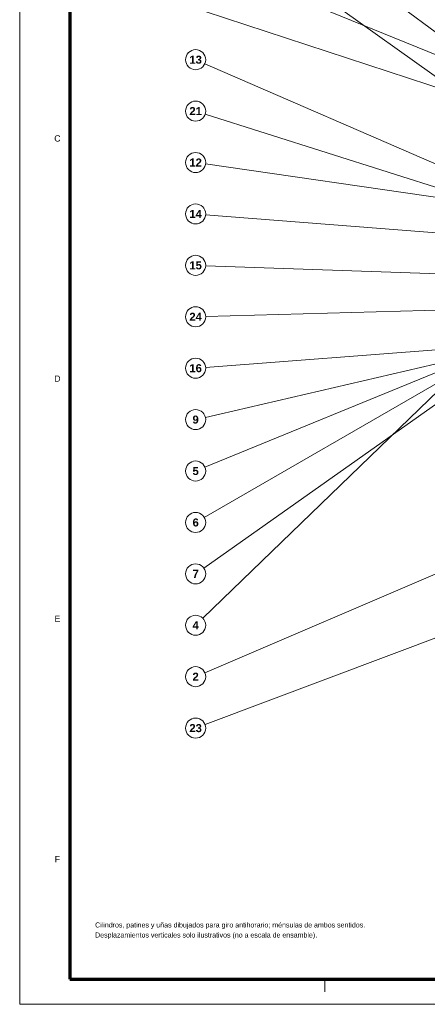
# Model space of a CAD drawing. Header units: millimetres. Extents: x 0 to 841, y 0 to 594.
# Tile 1 of 19: x 0 to 162, y 0 to 392. Entities that reach past the tile are written whole.
import ezdxf
from ezdxf.enums import TextEntityAlignment as Align

# ---------------------------------------------------------------- set-up
doc = ezdxf.new("R2010")
doc.units = ezdxf.units.MM
for name, color, linetype, lineweight in [('COTA', 7, 'CONTINUOUS', 18), ('FINA', 7, 'CONTINUOUS', 18), ('MARCO', 7, 'CONTINUOUS', 70), ('TXT', 7, 'CONTINUOUS', 25)]:
    doc.layers.add(name, color=color, linetype=linetype, lineweight=lineweight)
doc.styles.add('STD', font='LiberationSans-Regular.ttf')
doc.styles.add('STDB', font='LiberationSans-Bold.ttf')

msp = doc.modelspace()

# ---------------------------------------------------------------- linework, layer by layer
at = {"layer": 'COTA'}
for p, q in [((262.25, 315.27), (73.21, 455.71)), ((243.5, 313.8), (73.26, 435.3)), ((324.51, 313.25), (73.7, 415.63)), ((326.01, 312.45), (73.8, 395.42)), ((243.5, 300.68), (73.67, 374.59)), ((243.5, 300.68), (73.81, 354.5)), ((327.69, 297.92), (73.96, 334.66)), ((337.85, 293.61), (73.99, 314.45)), ((355.28, 284.25), (74, 294.15)), ((323.61, 280.89), (74, 273.92)), ((370.31, 276.19), (73.99, 253.64)), ((215.92, 266.82), (73.9, 233.76)), ((183.92, 257.7), (73.46, 193.91)), ((182.41, 258.51), (73.7, 213.9)), ((183.92, 252.04), (73.27, 173.74)), ((166.73, 244.64), (72.87, 153.74)), ((323.61, 239.16), (73.68, 132.05)), ((323.61, 205.6), (73.74, 111.41))]:
    msp.add_line(p, q, dxfattribs=at)
at = {"layer": 'FINA'}
msp.add_line((121.38, 10), (121.38, 5), dxfattribs=at)
msp.add_lwpolyline([(0, 0), (841, 0), (841, 594), (0, 594)], close=True, dxfattribs=at)
for centre in [(70, 376.19), (70, 355.71), (70, 335.24), (70, 314.76), (70, 294.29), (70, 273.81), (70, 253.33), (70, 232.86), (70, 212.38), (70, 191.9), (70, 171.43), (70, 150.95), (70, 130.48), (70, 110)]:
    msp.add_circle(centre, 4, dxfattribs=at)
at = {"layer": 'MARCO'}
msp.add_lwpolyline([(20, 10), (831, 10), (831, 584), (20, 584)], close=True, dxfattribs=at)

# ---------------------------------------------------------------- texts
at = {"layer": 'TXT'}
for s, height, style, p in [('13', 3.2, 'STDB', (70, 376.19)), ('21', 3.2, 'STDB', (70, 355.71)), ('C', 2.5, 'STD', (15, 344.83)), ('12', 3.2, 'STDB', (70, 335.24)), ('14', 3.2, 'STDB', (70, 314.76)), ('15', 3.2, 'STDB', (70, 294.29)), ('24', 3.2, 'STDB', (70, 273.81)), ('16', 3.2, 'STDB', (70, 253.33)), ('D', 2.5, 'STD', (15, 249.17)), ('9', 3.2, 'STDB', (70, 232.86)), ('5', 3.2, 'STDB', (70, 212.38)), ('6', 3.2, 'STDB', (70, 191.9)), ('7', 3.2, 'STDB', (70, 171.43)), ('E', 2.5, 'STD', (15, 153.5)), ('4', 3.2, 'STDB', (70, 150.95)), ('2', 3.2, 'STDB', (70, 130.48)), ('23', 3.2, 'STDB', (70, 110)), ('F', 2.5, 'STD', (15, 57.83))]:
    msp.add_text(s, height=height, dxfattribs=dict(at, style=style)).set_placement(p, align=Align.MIDDLE_CENTER)
at = {"layer": 'TXT', "style": 'STD'}
for s, p in [('Cilindros, patines y uñas dibujados para giro antihorario; ménsulas de ambos sentidos.', (30, 30)), ('Desplazamientos verticales solo ilustrativos (no a escala de ensamble).', (30, 26))]:
    msp.add_text(s, height=2, dxfattribs=at).set_placement(p, align=Align.BOTTOM_LEFT)

doc.saveas('drawing.dxf')
